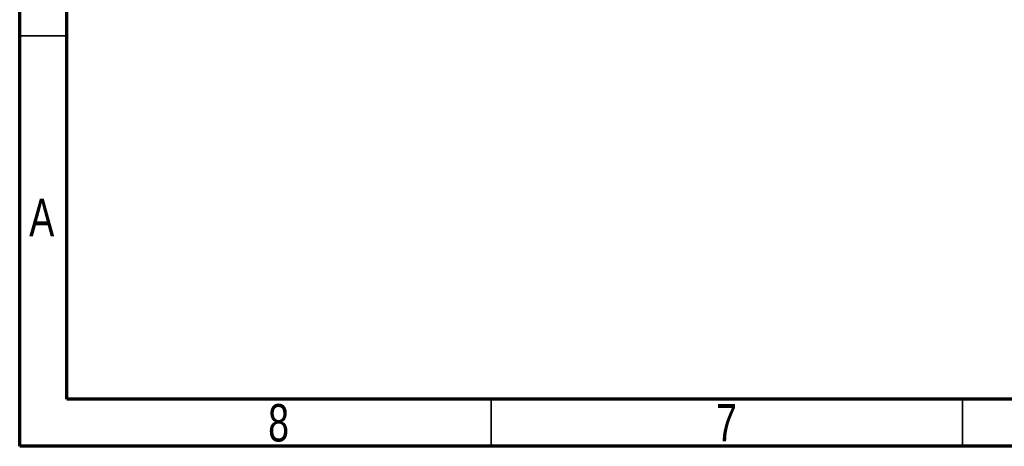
# Model space of a CAD drawing. Header units: millimetres. Extents: x 15 to 415, y 5 to 292.
# Tile 1 of 45: x 15 to 119, y 5 to 50. Entities that reach past the tile are written whole.
import ezdxf

# ---------------------------------------------------------------- set-up
doc = ezdxf.new("R2010")
doc.units = ezdxf.units.MM
doc.styles.add('SLDTEXTSTYLE0', font='TXT', dxfattribs={"width": 0.75})

msp = doc.modelspace()

# ---------------------------------------------------------------- linework, layer by layer
at = {"color": 7, "linetype": 'Continuous', "lineweight": 70}
for p, q in [((15, 5), (15, 292)), ((20, 10), (20, 287)), ((410, 10), (20, 10)), ((415, 5), (15, 5))]:
    msp.add_line(p, q, dxfattribs=at)
at = {"color": 7, "linetype": 'Continuous', "lineweight": 35}
for p, q in [((20, 48.5), (15, 48.5)), ((65, 10), (65, 5)), ((115, 10), (115, 5))]:
    msp.add_line(p, q, dxfattribs=at)

# ---------------------------------------------------------------- texts
at = {"color": 7, "linetype": 'Continuous', "lineweight": 0, "char_height": 3.96875, "attachment_point": 2, "style": 'SLDTEXTSTYLE0'}
for s, insert in [('A', (17.339688, 31.225836)), ('8', (42.460037, 9.475836)), ('7', (89.960037, 9.475836))]:
    msp.add_mtext(s, dxfattribs=dict(at, insert=insert))

doc.saveas('drawing.dxf')
